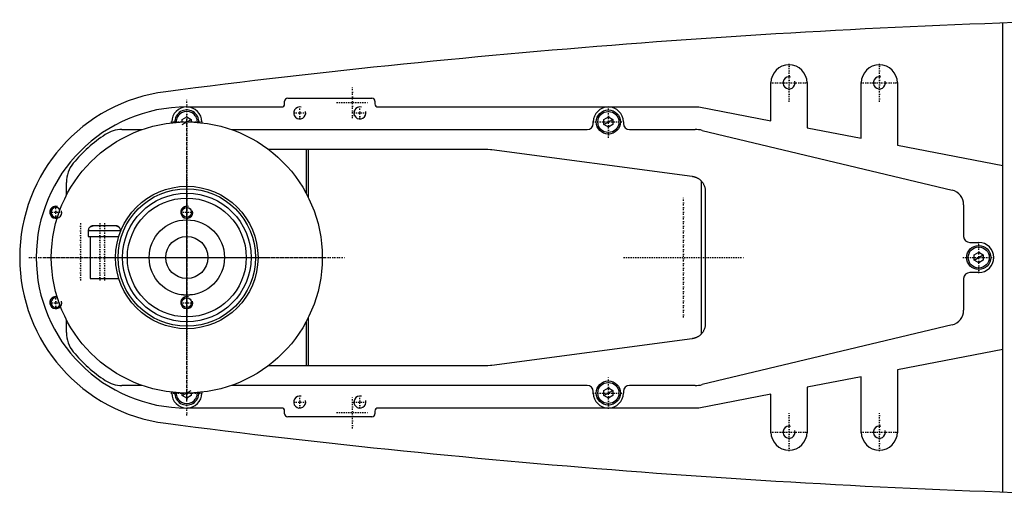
# Model space of a CAD drawing. Extents: x -705 to 186, y -120 to 120.
# Tile 1 of 6: x -705 to -378, y -79 to 79. Entities that reach past the tile are written whole.
import ezdxf

# ---------------------------------------------------------------- set-up
doc = ezdxf.new("R2010")
doc.units = 0
doc.linetypes.add('CENTER', pattern=[1.5, 0.45, -0.5, 0.05, -0.5])
for name, color, linetype in [('AM_0', 7, 'CONTINUOUS'), ('AM_10', 7, 'CONTINUOUS'), ('AM_7', 7, 'CENTER')]:
    doc.layers.add(name, color=color, linetype=linetype)

msp = doc.modelspace()

# ---------------------------------------------------------------- linework, layer by layer
at = {"layer": 'AM_0', "color": 7, "linetype": 'CONTINUOUS'}
for p, q in [((-379, -77.86), (-379, 77.86)), ((-456, 45.38), (-456, 58)), ((-444, 58), (-444, 43.08)), ((-426, 39.62), (-426, 58)), ((-414, 58), (-414, 37.31)), ((-616.5, 52.9), (-588.5, 52.9)), ((-650, 50), (-618.5, 50)), ((-617.5, 51), (-617.5, 51.9)), ((-587.5, 51.9), (-587.5, 51)), ((-586.5, 50), (-480, 50)), ((-480, 50), (-456, 45.38)), ((-651.5, 45.87), (-650, 46.73)), ((-651.5, 44.97), (-651.5, 45.87)), ((-650, 46.73), (-648.5, 45.87)), ((-648.5, 45.87), (-648.5, 44.97)), ((-511.5, 45.87), (-510, 46.73)), ((-511.5, 44.13), (-511.5, 45.87)), ((-510, 46.73), (-508.5, 45.87)), ((-508.5, 45.87), (-508.5, 44.13)), ((-655, 44.72), (-655, 45)), ((-645, 45), (-645, 44.72)), ((-515, 44.5), (-515, 45)), ((-510, 43.27), (-511.5, 44.13)), ((-508.5, 44.13), (-510, 43.27)), ((-505, 45), (-505, 44.5)), ((-444, 43.08), (-426, 39.62)), ((-671.56, 42.5), (-664.79, 42.5)), ((-635.21, 42.5), (-517, 42.5)), ((-503, 42.5), (-481.18, 42.5)), ((-478.85, 42.23), (-395.84, 22.36)), ((-623, 36), (-551.33, 36)), ((-610.3, 21.18), (-610.3, 36)), ((-609.7, 36), (-609.7, 20.03)), ((-414, 37.31), (-379, 30.58)), ((-548.68, 35.82), (-482.14, 26.96)), ((-690, 20.62), (-690, 24.92)), ((-479.14, 25.41), (-479.14, -25.41)), ((-477.8, 22), (-477.8, -22)), ((-392, 17.5), (-392, 7)), ((-682.26, 10), (-682.34, 10)), ((-682.26, 10), (-682.23, 10.03)), ((-673.54, 10.5), (-681.12, 10.5)), ((-672.36, 10), (-672.44, 10)), ((-682.73, 9), (-682.73, 7)), ((-682.73, 9), (-671.98, 9)), ((-682.73, 7), (-672.59, 7)), ((-682.15, 7), (-682.15, -7)), ((-671.98, 8.74), (-671.98, 9)), ((-390, 5), (-387, 5)), ((-388.5, 0.87), (-387, 1.73)), ((-388.5, -0.87), (-388.5, 0.87)), ((-387, 1.73), (-385.5, 0.87)), ((-385.5, 0.87), (-385.5, -0.87)), ((-387, -1.73), (-388.5, -0.87)), ((-385.5, -0.87), (-387, -1.73)), ((-387, -5), (-390, -5)), ((-682.15, -7), (-672.59, -7)), ((-392, -7), (-392, -17.5)), ((-690, -24.92), (-690, -20.62)), ((-610.3, -36), (-610.3, -21.18)), ((-609.7, -20.03), (-609.7, -36)), ((-395.84, -22.36), (-478.85, -42.23)), ((-482.14, -26.96), (-548.68, -35.82)), ((-379, -30.58), (-414, -37.31)), ((-551.33, -36), (-623, -36)), ((-414, -37.31), (-414, -58)), ((-664.79, -42.5), (-671.56, -42.5)), ((-517, -42.5), (-635.21, -42.5)), ((-481.18, -42.5), (-503, -42.5)), ((-426, -39.62), (-444, -43.08)), ((-426, -58), (-426, -39.62)), ((-655, -45), (-655, -44.72)), ((-651.5, -45.87), (-651.5, -44.97)), ((-648.5, -44.97), (-648.5, -45.87)), ((-645, -44.72), (-645, -45)), ((-515, -45), (-515, -44.5)), ((-511.5, -44.13), (-510, -43.27)), ((-511.5, -45.87), (-511.5, -44.13)), ((-510, -43.27), (-508.5, -44.13)), ((-508.5, -44.13), (-508.5, -45.87)), ((-505, -44.5), (-505, -45)), ((-456, -45.38), (-480, -50)), ((-456, -58), (-456, -45.38)), ((-444, -43.08), (-444, -58)), ((-650, -46.73), (-651.5, -45.87)), ((-648.5, -45.87), (-650, -46.73)), ((-510, -46.73), (-511.5, -45.87)), ((-508.5, -45.87), (-510, -46.73)), ((-618.5, -50), (-650, -50)), ((-617.5, -51.9), (-617.5, -51)), ((-587.5, -51), (-587.5, -51.9)), ((-480, -50), (-586.5, -50)), ((-588.5, -52.9), (-616.5, -52.9))]:
    msp.add_line(p, q, dxfattribs=at)
for points in [[(-551.33, 36, 0), (-550.89, 36, 0), (-550, 35.96, 0), (-549.12, 35.88, 0), (-548.68, 35.82, 0)], [(-482.14, 26.96, 0), (-482.04, 26.94, 0), (-481.86, 26.91, 0), (-481.67, 26.87, 0), (-481.58, 26.85, 0), (-481.48, 26.82, 0), (-481.3, 26.77, 0), (-481.12, 26.71, 0), (-480.94, 26.64, 0), (-480.77, 26.57, 0), (-480.59, 26.49, 0), (-480.51, 26.44, 0), (-480.42, 26.4, 0), (-480.26, 26.3, 0), (-480.09, 26.2, 0), (-479.93, 26.1, 0), (-479.78, 25.99, 0), (-479.63, 25.87, 0), (-479.56, 25.81, 0), (-479.48, 25.74, 0), (-479.34, 25.61, 0), (-479.21, 25.48, 0), (-479.14, 25.41, 0)], [(-479.14, 25.41, 0), (-479.07, 25.33, 0), (-478.93, 25.16, 0), (-478.8, 25, 0), (-478.73, 24.91, 0), (-478.67, 24.82, 0), (-478.56, 24.65, 0), (-478.45, 24.47, 0), (-478.35, 24.29, 0), (-478.26, 24.1, 0), (-478.18, 23.91, 0), (-478.14, 23.82, 0), (-478.11, 23.72, 0), (-478.04, 23.53, 0), (-477.98, 23.34, 0), (-477.93, 23.15, 0), (-477.89, 22.95, 0), (-477.86, 22.75, 0), (-477.84, 22.65, 0), (-477.84, 22.64, 0), (-477.84, 22.6, 0), (-477.83, 22.57, 0), (-477.83, 22.55, 0), (-477.83, 22.53, 0), (-477.83, 22.5, 0), (-477.82, 22.46, 0), (-477.82, 22.43, 0), (-477.82, 22.39, 0), (-477.81, 22.36, 0), (-477.81, 22.34, 0), (-477.81, 22.32, 0), (-477.81, 22.29, 0), (-477.81, 22.25, 0), (-477.8, 22.21, 0), (-477.8, 22.18, 0), (-477.8, 22.14, 0), (-477.8, 22.12, 0), (-477.8, 22.1, 0), (-477.8, 22.06, 0), (-477.8, 22.02, 0), (-477.8, 22, 0)], [(-681.12, 10.5, 0), (-681.15, 10.5, 0), (-681.22, 10.5, 0), (-681.29, 10.49, 0), (-681.33, 10.49, 0), (-681.37, 10.48, 0), (-681.44, 10.47, 0), (-681.51, 10.45, 0), (-681.58, 10.43, 0), (-681.65, 10.41, 0), (-681.71, 10.38, 0), (-681.74, 10.37, 0), (-681.77, 10.36, 0), (-681.84, 10.33, 0), (-681.9, 10.29, 0), (-681.96, 10.25, 0), (-682.02, 10.21, 0), (-682.08, 10.17, 0), (-682.11, 10.14, 0), (-682.14, 10.12, 0), (-682.19, 10.07, 0), (-682.24, 10.03, 0), (-682.26, 10, 0)], [(-682.06, 10.19, 0), (-682.04, 10.2, 0), (-681.99, 10.24, 0), (-681.94, 10.27, 0), (-681.92, 10.28, 0), (-681.89, 10.3, 0), (-681.84, 10.32, 0), (-681.79, 10.35, 0), (-681.74, 10.37, 0), (-681.69, 10.39, 0), (-681.64, 10.41, 0), (-681.62, 10.42, 0), (-681.59, 10.43, 0), (-681.54, 10.44, 0), (-681.48, 10.46, 0), (-681.42, 10.47, 0), (-681.37, 10.48, 0), (-681.31, 10.49, 0), (-681.28, 10.49, 0), (-681.26, 10.49, 0), (-681.2, 10.5, 0), (-681.15, 10.5, 0), (-681.12, 10.5, 0)], [(-672.44, 10, 0), (-672.46, 10.03, 0), (-672.51, 10.07, 0), (-672.56, 10.12, 0), (-672.59, 10.14, 0), (-672.62, 10.17, 0), (-672.68, 10.21, 0), (-672.74, 10.25, 0), (-672.8, 10.29, 0), (-672.86, 10.33, 0), (-672.93, 10.36, 0), (-672.96, 10.37, 0), (-672.99, 10.38, 0), (-673.05, 10.41, 0), (-673.12, 10.43, 0), (-673.19, 10.45, 0), (-673.26, 10.47, 0), (-673.33, 10.48, 0), (-673.37, 10.49, 0), (-673.41, 10.49, 0), (-673.48, 10.5, 0), (-673.55, 10.5, 0), (-673.58, 10.5, 0)], [(-673.3, 10.48, 0), (-673.27, 10.47, 0), (-673.22, 10.46, 0), (-673.16, 10.44, 0), (-673.14, 10.44, 0), (-673.11, 10.43, 0), (-673.06, 10.41, 0), (-673.01, 10.39, 0), (-672.96, 10.37, 0), (-672.91, 10.35, 0), (-672.86, 10.32, 0), (-672.83, 10.31, 0), (-672.81, 10.3, 0), (-672.76, 10.27, 0), (-672.71, 10.23, 0), (-672.66, 10.2, 0), (-672.62, 10.17, 0), (-672.57, 10.13, 0), (-672.55, 10.11, 0), (-672.53, 10.1, 0), (-672.49, 10.06, 0), (-672.46, 10.02, 0), (-672.44, 10, 0)], [(-650, -12.5, 0), (-650.01, -12.5, 0), (-650.04, -12.5, 0), (-650.07, -12.5, 0), (-650.08, -12.5, 0), (-650.1, -12.5, 0), (-650.12, -12.5, 0), (-650.15, -12.5, 0), (-650.18, -12.5, 0), (-650.2, -12.5, 0), (-650.23, -12.5, 0), (-650.25, -12.5, 0), (-650.26, -12.5, 0), (-650.29, -12.5, 0), (-650.31, -12.5, 0), (-650.34, -12.5, 0), (-650.37, -12.49, 0), (-650.4, -12.49, 0), (-650.41, -12.49, 0), (-650.42, -12.49, 0), (-650.45, -12.49, 0), (-650.48, -12.49, 0), (-650.49, -12.49, 0), (-650.51, -12.49, 0), (-650.53, -12.49, 0), (-650.56, -12.49, 0), (-650.57, -12.49, 0), (-650.59, -12.49, 0), (-650.61, -12.48, 0), (-650.64, -12.48, 0), (-650.67, -12.48, 0), (-650.69, -12.48, 0), (-650.72, -12.48, 0), (-650.73, -12.48, 0), (-650.74, -12.48, 0), (-650.77, -12.48, 0), (-650.8, -12.47, 0), (-650.82, -12.47, 0), (-650.85, -12.47, 0), (-650.87, -12.47, 0), (-650.88, -12.47, 0), (-650.9, -12.47, 0), (-650.92, -12.47, 0), (-650.94, -12.46, 0), (-650.97, -12.46, 0), (-650.99, -12.46, 0), (-651.01, -12.46, 0), (-651.03, -12.46, 0), (-651.04, -12.46, 0), (-651.06, -12.45, 0), (-651.08, -12.45, 0), (-651.1, -12.45, 0), (-651.13, -12.45, 0), (-651.15, -12.45, 0), (-651.16, -12.45, 0), (-651.17, -12.45, 0), (-651.19, -12.44, 0), (-651.21, -12.44, 0), (-651.23, -12.44, 0), (-651.25, -12.44, 0), (-651.27, -12.44, 0), (-651.28, -12.43, 0), (-651.29, -12.43, 0), (-651.31, -12.43, 0), (-651.33, -12.43, 0), (-651.34, -12.43, 0), (-651.34, -12.43, 0), (-651.36, -12.43, 0), (-651.38, -12.42, 0), (-651.39, -12.42, 0), (-651.4, -12.42, 0), (-651.41, -12.42, 0), (-651.43, -12.42, 0), (-651.45, -12.42, 0), (-651.46, -12.41, 0), (-651.48, -12.41, 0), (-651.49, -12.41, 0), (-651.5, -12.41, 0), (-651.51, -12.41, 0), (-651.53, -12.41, 0), (-651.54, -12.4, 0), (-651.56, -12.4, 0), (-651.57, -12.4, 0), (-651.58, -12.4, 0), (-651.59, -12.4, 0), (-651.6, -12.4, 0), (-651.61, -12.4, 0), (-651.63, -12.39, 0), (-651.64, -12.39, 0), (-651.65, -12.39, 0), (-651.66, -12.39, 0), (-651.67, -12.39, 0), (-651.68, -12.39, 0), (-651.69, -12.39, 0), (-651.7, -12.38, 0), (-651.71, -12.38, 0), (-651.72, -12.38, 0), (-651.73, -12.38, 0), (-651.73, -12.38, 0), (-651.74, -12.38, 0), (-651.75, -12.38, 0), (-651.76, -12.38, 0), (-651.77, -12.37, 0), (-651.78, -12.37, 0), (-651.78, -12.37, 0), (-651.78, -12.37, 0), (-651.79, -12.37, 0), (-651.8, -12.37, 0), (-651.8, -12.37, 0), (-651.81, -12.37, 0), (-651.81, -12.37, 0), (-651.82, -12.37, 0), (-651.82, -12.37, 0), (-651.82, -12.37, 0), (-651.83, -12.37, 0), (-651.83, -12.36, 0), (-651.84, -12.36, 0), (-651.84, -12.36, 0), (-651.84, -12.36, 0), (-651.85, -12.36, 0), (-651.85, -12.36, 0), (-651.85, -12.36, 0), (-651.85, -12.36, 0), (-651.86, -12.36, 0), (-651.86, -12.36, 0), (-651.86, -12.36, 0), (-651.86, -12.36, 0), (-651.86, -12.36, 0), (-651.86, -12.36, 0), (-651.86, -12.36, 0), (-651.86, -12.36, 0)], [(-648.14, -12.36, 0), (-648.14, -12.36, 0), (-648.14, -12.36, 0), (-648.14, -12.36, 0), (-648.14, -12.36, 0), (-648.14, -12.36, 0), (-648.14, -12.36, 0), (-648.14, -12.36, 0), (-648.15, -12.36, 0), (-648.15, -12.36, 0), (-648.15, -12.36, 0), (-648.15, -12.36, 0), (-648.16, -12.36, 0), (-648.16, -12.36, 0), (-648.16, -12.36, 0), (-648.17, -12.36, 0), (-648.17, -12.37, 0), (-648.18, -12.37, 0), (-648.18, -12.37, 0), (-648.18, -12.37, 0), (-648.19, -12.37, 0), (-648.19, -12.37, 0), (-648.2, -12.37, 0), (-648.2, -12.37, 0), (-648.21, -12.37, 0), (-648.22, -12.37, 0), (-648.22, -12.37, 0), (-648.22, -12.37, 0), (-648.23, -12.37, 0), (-648.24, -12.38, 0), (-648.25, -12.38, 0), (-648.26, -12.38, 0), (-648.27, -12.38, 0), (-648.27, -12.38, 0), (-648.28, -12.38, 0), (-648.29, -12.38, 0), (-648.3, -12.38, 0), (-648.31, -12.39, 0), (-648.32, -12.39, 0), (-648.33, -12.39, 0), (-648.34, -12.39, 0), (-648.35, -12.39, 0), (-648.36, -12.39, 0), (-648.37, -12.39, 0), (-648.39, -12.4, 0), (-648.4, -12.4, 0), (-648.41, -12.4, 0), (-648.42, -12.4, 0), (-648.43, -12.4, 0), (-648.44, -12.4, 0), (-648.46, -12.4, 0), (-648.47, -12.41, 0), (-648.49, -12.41, 0), (-648.5, -12.41, 0), (-648.51, -12.41, 0), (-648.52, -12.41, 0), (-648.54, -12.41, 0), (-648.55, -12.42, 0), (-648.57, -12.42, 0), (-648.59, -12.42, 0), (-648.6, -12.42, 0), (-648.61, -12.42, 0), (-648.62, -12.42, 0), (-648.64, -12.43, 0), (-648.66, -12.43, 0), (-648.66, -12.43, 0), (-648.67, -12.43, 0), (-648.69, -12.43, 0), (-648.71, -12.43, 0), (-648.72, -12.43, 0), (-648.73, -12.44, 0), (-648.75, -12.44, 0), (-648.77, -12.44, 0), (-648.79, -12.44, 0), (-648.81, -12.44, 0), (-648.83, -12.45, 0), (-648.84, -12.45, 0), (-648.85, -12.45, 0), (-648.87, -12.45, 0), (-648.9, -12.45, 0), (-648.92, -12.45, 0), (-648.94, -12.45, 0), (-648.96, -12.46, 0), (-648.97, -12.46, 0), (-648.99, -12.46, 0), (-649.01, -12.46, 0), (-649.03, -12.46, 0), (-649.06, -12.46, 0), (-649.08, -12.47, 0), (-649.1, -12.47, 0), (-649.12, -12.47, 0), (-649.13, -12.47, 0), (-649.15, -12.47, 0), (-649.18, -12.47, 0), (-649.2, -12.47, 0), (-649.23, -12.48, 0), (-649.26, -12.48, 0), (-649.27, -12.48, 0), (-649.28, -12.48, 0), (-649.31, -12.48, 0), (-649.33, -12.48, 0), (-649.36, -12.48, 0), (-649.39, -12.48, 0), (-649.41, -12.49, 0), (-649.43, -12.49, 0), (-649.44, -12.49, 0), (-649.47, -12.49, 0), (-649.49, -12.49, 0), (-649.51, -12.49, 0), (-649.52, -12.49, 0), (-649.55, -12.49, 0), (-649.58, -12.49, 0), (-649.59, -12.49, 0), (-649.6, -12.49, 0), (-649.63, -12.49, 0), (-649.66, -12.5, 0), (-649.69, -12.5, 0), (-649.71, -12.5, 0), (-649.74, -12.5, 0), (-649.75, -12.5, 0), (-649.77, -12.5, 0), (-649.8, -12.5, 0), (-649.82, -12.5, 0), (-649.85, -12.5, 0), (-649.88, -12.5, 0), (-649.9, -12.5, 0), (-649.92, -12.5, 0), (-649.93, -12.5, 0), (-649.96, -12.5, 0), (-649.99, -12.5, 0), (-650, -12.5, 0)], [(-477.8, -22, 0), (-477.8, -22.02, 0), (-477.8, -22.06, 0), (-477.8, -22.1, 0), (-477.8, -22.12, 0), (-477.8, -22.14, 0), (-477.8, -22.18, 0), (-477.8, -22.21, 0), (-477.81, -22.25, 0), (-477.81, -22.29, 0), (-477.81, -22.32, 0), (-477.81, -22.34, 0), (-477.81, -22.36, 0), (-477.82, -22.39, 0), (-477.82, -22.43, 0), (-477.82, -22.46, 0), (-477.83, -22.5, 0), (-477.83, -22.53, 0), (-477.83, -22.55, 0), (-477.83, -22.57, 0), (-477.84, -22.6, 0), (-477.84, -22.64, 0), (-477.84, -22.65, 0), (-477.86, -22.75, 0), (-477.89, -22.95, 0), (-477.93, -23.15, 0), (-477.98, -23.34, 0), (-478.04, -23.53, 0), (-478.11, -23.72, 0), (-478.14, -23.82, 0), (-478.18, -23.91, 0), (-478.26, -24.1, 0), (-478.35, -24.29, 0), (-478.45, -24.47, 0), (-478.56, -24.65, 0), (-478.67, -24.82, 0), (-478.73, -24.91, 0), (-478.8, -25, 0), (-478.93, -25.16, 0), (-479.07, -25.33, 0), (-479.14, -25.41, 0)], [(-479.14, -25.41, 0), (-479.21, -25.48, 0), (-479.34, -25.61, 0), (-479.48, -25.74, 0), (-479.56, -25.81, 0), (-479.63, -25.87, 0), (-479.78, -25.99, 0), (-479.93, -26.1, 0), (-480.09, -26.2, 0), (-480.26, -26.3, 0), (-480.42, -26.4, 0), (-480.51, -26.44, 0), (-480.59, -26.49, 0), (-480.77, -26.57, 0), (-480.94, -26.64, 0), (-481.12, -26.71, 0), (-481.3, -26.77, 0), (-481.48, -26.82, 0), (-481.58, -26.85, 0), (-481.67, -26.87, 0), (-481.86, -26.91, 0), (-482.04, -26.94, 0), (-482.14, -26.96, 0)], [(-548.68, -35.82, 0), (-549.12, -35.88, 0), (-550, -35.96, 0), (-550.89, -36, 0), (-551.33, -36, 0)]]:
    msp.add_polyline3d(points, dxfattribs=at)
for centre, radius in [((-510, 45), 4), ((-510, 45), 3.5), ((-650, 0), 45), ((-650, 0), 23.65), ((-650, 0), 22.85), ((-650, 0), 21.35), ((-650, 0), 19.75), ((-650, 15), 1.62), ((-650, 0), 12.5), ((-650, 0), 7), ((-387, 0), 4), ((-387, 0), 3.5), ((-650, -15), 1.62), ((-510, -45), 4), ((-510, -45), 3.5)]:
    msp.add_circle(centre, radius, dxfattribs=at)
for centre, radius, start, end in [((-273.05, -2920.27), 3000, 91.28464, 97.35313), ((-450, 58), 6, 0, 180), ((-420, 58), 6, 0, 180), ((-650, 0), 55.5, 97.2532, 262.7468), ((-616.5, 51.9), 1, 90, 180), ((-588.5, 51.9), 1, 0, 90), ((-650, 0), 50, 90, 270), ((-650, 45), 5, 0, 180), ((-618.5, 51), 1, 270, 0), ((-586.5, 51), 1, 180, 270), ((-510, 45), 5, 0, 180), ((-650, 45), 4, 357.4527, 182.5473), ((-650, 45), 3.5, 357.7713, 182.2287), ((-517, 44.5), 2, 270, 0), ((-503, 44.5), 2, 180, 270), ((-650, 0), 49, 123.5573, 140.2849), ((-671.56, 32.5), 10, 90, 123.5573), ((-481.18, 32.5), 10, 76.5442, 90), ((-680, 24.92), 10, 140.2849, 180), ((-397, 17.5), 5, 0, 76.5442), ((-693.5, 15), 1.62, 31.4794, 290.4694), ((-681.22, 9), 1.5, 138.1897, 180), ((-673.48, 9), 1.5, 0, 41.8103), ((-390, 7), 2, 180, 270), ((-387, 0), 5, 270, 90), ((-390, -7), 2, 90, 180), ((-693.5, -15), 1.62, 69.5306, 328.5206), ((-397, -17.5), 5, 283.4558, 0), ((-680, -24.92), 10, 180, 219.7151), ((-650, 0), 49, 219.7151, 236.4427), ((-671.56, -32.5), 10, 236.4427, 270), ((-517, -44.5), 2, 0, 90), ((-503, -44.5), 2, 90, 180), ((-481.18, -32.5), 10, 270, 283.4558), ((-650, -45), 5, 180, 0), ((-650, -45), 4, 177.4527, 2.5473), ((-650, -45), 3.5, 177.7713, 2.2287), ((-510, -45), 5, 180, 0), ((-618.5, -51), 1, 0, 90), ((-616.5, -51.9), 1, 180, 270), ((-588.5, -51.9), 1, 270, 0), ((-586.5, -51), 1, 90, 180), ((-273.05, 2920.27), 3000, 262.64687, 268.71536), ((-450, -58), 6, 180, 0), ((-420, -58), 6, 180, 0)]:
    msp.add_arc(centre, radius, start, end, dxfattribs=at)
at = {"layer": 'AM_10', "color": 7, "linetype": 'CONTINUOUS'}
for p, q in [((-651.5, 44.13), (-648.5, 45.87)), ((-511.5, 44.13), (-508.5, 45.87)), ((-388.5, -0.87), (-385.5, 0.87)), ((-651.5, -45.87), (-648.5, -44.13)), ((-511.5, -45.87), (-508.5, -44.13))]:
    msp.add_line(p, q, dxfattribs=at)
for centre in [(-450, 58), (-420, 58), (-612.5, 48), (-592.5, 48), (-693.5, 15), (-650, 15), (-693.5, -15), (-650, -15), (-612.5, -48), (-592.5, -48), (-450, -58), (-420, -58)]:
    msp.add_arc(centre, 2, 75, 15, dxfattribs=at)
at = {"layer": 'AM_7', "color": 4, "linetype": 'CENTER'}
for p, q in [((-450, 51.7), (-450, 64.3)), ((-420, 51.7), (-420, 64.3)), ((-595, 46.25), (-595, 56.75)), ((-456.3, 58), (-443.7, 58)), ((-426.3, 58), (-413.7, 58)), ((-650, -52.5), (-650, 52.5)), ((-612.5, 45.9), (-612.5, 50.1)), ((-600.25, 51.5), (-589.75, 51.5)), ((-592.5, 45.9), (-592.5, 50.1)), ((-510, 39.75), (-510, 50.25)), ((-650, -47.25), (-650, 47.25)), ((-614.6, 48), (-610.4, 48)), ((-594.6, 48), (-590.4, 48)), ((-655.25, 45), (-644.75, 45)), ((-515.25, 45), (-504.75, 45)), ((-650, -33.23), (-650, 33.23)), ((-650, -26.41), (-650, 26.41)), ((-650, -22.05), (-650, 22.05)), ((-485, -19.95), (-485, 19.95)), ((-693.5, 12.9), (-693.5, 17.1)), ((-695.6, 15), (-691.4, 15)), ((-652.1, 15), (-647.9, 15)), ((-685.35, 11.38), (-685.35, -7.87)), ((-678.85, 11.38), (-678.85, -7.87)), ((-678.85, 11.38), (-678.85, -7.87)), ((-677.35, 11.38), (-677.35, -7.87)), ((-387, -5.25), (-387, 5.25)), ((-683.23, 0), (-616.77, 0)), ((-676.41, 0), (-623.59, 0)), ((-504.95, 0), (-465.05, 0)), ((-702.5, 0), (-597.5, 0)), ((-697.25, 0), (-602.75, 0)), ((-672.05, 0), (-627.95, 0)), ((-392.25, 0), (-381.75, 0)), ((-693.5, -17.1), (-693.5, -12.9)), ((-695.6, -15), (-691.4, -15)), ((-652.1, -15), (-647.9, -15)), ((-510, -50.25), (-510, -39.75)), ((-655.25, -45), (-644.75, -45)), ((-515.25, -45), (-504.75, -45)), ((-614.6, -48), (-610.4, -48)), ((-612.5, -50.1), (-612.5, -45.9)), ((-595, -56.75), (-595, -46.25)), ((-594.6, -48), (-590.4, -48)), ((-592.5, -50.1), (-592.5, -45.9)), ((-600.25, -51.5), (-589.75, -51.5)), ((-450, -64.3), (-450, -51.7)), ((-420, -64.3), (-420, -51.7)), ((-456.3, -58), (-443.7, -58)), ((-426.3, -58), (-413.7, -58))]:
    msp.add_line(p, q, dxfattribs=at)

doc.saveas('drawing.dxf')
